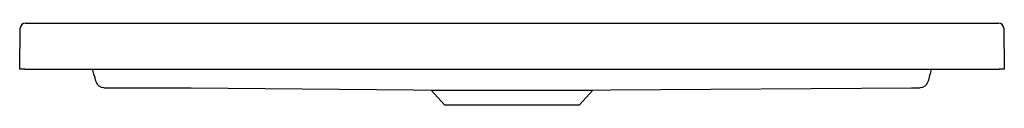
# Model space of a CAD drawing. Header units: millimetres. Extents: x 4014.404 to 4015.153, y 2752.072 to 2752.134.
import ezdxf

# ---------------------------------------------------------------- set-up
doc = ezdxf.new("R2010")
doc.units = ezdxf.units.MM
doc.layers.add('SANINDUSA', color=3, linetype='Continuous')

msp = doc.modelspace()

# ---------------------------------------------------------------- linework, layer by layer
at = {"layer": 'SANINDUSA'}
for p, q in [((4014.40403, 2752.09921), (4014.40447, 2752.13027)), ((4014.40847, 2752.13421), (4015.14848, 2752.13421)), ((4015.15248, 2752.13027), (4015.15292, 2752.09921)), ((4014.40803, 2752.09921), (4014.40403, 2752.09921)), ((4014.40803, 2752.09921), (4015.14892, 2752.09921)), ((4015.15292, 2752.09921), (4015.14892, 2752.09921)), ((4014.85347, 2752.08358), (4015.08241, 2752.08505)), ((4014.70348, 2752.08358), (4014.71701, 2752.08311)), ((4014.71701, 2752.08311), (4014.72706, 2752.07206)), ((4014.71701, 2752.08311), (4014.83993, 2752.08311)), ((4014.82989, 2752.07206), (4014.83993, 2752.08311)), ((4014.83993, 2752.08311), (4014.85347, 2752.08358)), ((4014.72706, 2752.07206), (4014.82989, 2752.07206))]:
    msp.add_line(p, q, dxfattribs=at)
at = {"layer": 'SANINDUSA', "flags": 128}
msp.add_lwpolyline([(4014.47454, 2752.08505), (4014.48654, 2752.08504), (4014.53454, 2752.08503), (4014.70348, 2752.08359)], dxfattribs=at)
at = {"layer": 'SANINDUSA'}
for centre, radius, start, end in [((4014.40847, 2752.13021), 0.004, 90, 179.2), ((4015.14848, 2752.13021), 0.004, 0.8, 90), ((4014.46791, 2752.09117), 0.006, 195.00331, 269.94495), ((4015.08904, 2752.09117), 0.006, 270.05517, 344.99669)]:
    msp.add_arc(centre, radius, start, end, dxfattribs=at)
for points, knots in [([(4014.46211, 2752.08962), (4014.46159, 2752.09157), (4014.46074, 2752.09474), (4014.45987, 2752.09797), (4014.45954, 2752.09921)], [0, 0, 0, 0, 0.616876, 1, 1, 1, 1]), ([(4015.09741, 2752.09921), (4015.09698, 2752.09761), (4015.09612, 2752.09438), (4015.09527, 2752.09122), (4015.09484, 2752.08962)], [0, 0, 0, 0, 0.494306, 1, 1, 1, 1]), ([(4014.4679, 2752.08517), (4014.4679, 2752.08516), (4014.46794, 2752.08515), (4014.46807, 2752.08514), (4014.46812, 2752.08514), (4014.46824, 2752.08513), (4014.46831, 2752.08513), (4014.46855, 2752.08511), (4014.46875, 2752.08511), (4014.46923, 2752.08509), (4014.4695, 2752.08509), (4014.47011, 2752.08508), (4014.47045, 2752.08507), (4014.47118, 2752.08506), (4014.47157, 2752.08506), (4014.47218, 2752.08505), (4014.47239, 2752.08505), (4014.47281, 2752.08505), (4014.47302, 2752.08505), (4014.47366, 2752.08505), (4014.4741, 2752.08505), (4014.47454, 2752.08505)], [0, 0, 0, 0, 0.125, 0.125, 0.1875, 0.1875, 0.25, 0.25, 0.375, 0.375, 0.5, 0.5, 0.625, 0.625, 0.75, 0.75, 0.8125, 0.8125, 0.875, 0.875, 1, 1, 1, 1]), ([(4015.08241, 2752.08505), (4015.08285, 2752.08505), (4015.08329, 2752.08505), (4015.08416, 2752.08505), (4015.08458, 2752.08505), (4015.08519, 2752.08506), (4015.08538, 2752.08506), (4015.08577, 2752.08506), (4015.08596, 2752.08506), (4015.08651, 2752.08507), (4015.08684, 2752.08508), (4015.0873, 2752.08508), (4015.08745, 2752.08509), (4015.08772, 2752.08509), (4015.08785, 2752.0851), (4015.0882, 2752.08511), (4015.0884, 2752.08511), (4015.08864, 2752.08513), (4015.08871, 2752.08513), (4015.08883, 2752.08514), (4015.08888, 2752.08514), (4015.08901, 2752.08515), (4015.08905, 2752.08516), (4015.08905, 2752.08517)], [0, 0, 0, 0, 0.125, 0.125, 0.25, 0.25, 0.3125, 0.3125, 0.375, 0.375, 0.5, 0.5, 0.5625, 0.5625, 0.625, 0.625, 0.75, 0.75, 0.8125, 0.8125, 0.875, 0.875, 1, 1, 1, 1])]:
    msp.add_open_spline(points, degree=3, knots=knots, dxfattribs=at)

doc.saveas('drawing.dxf')
